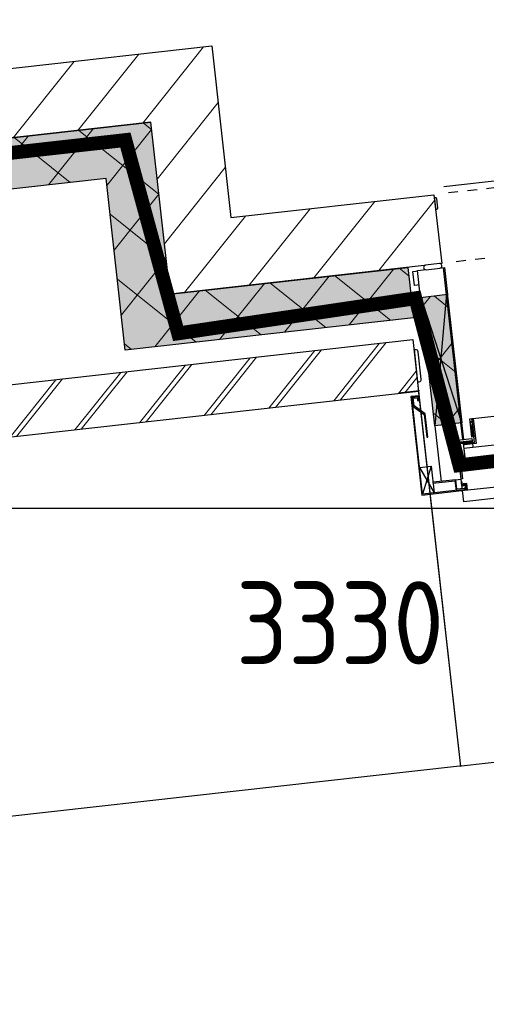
# Model space of a CAD drawing. Header units: millimetres. Extents: x -38032 to 104346, y -31182 to 78566.
# Tile 135 of 213: x 74498 to 75511, y 6484 to 8620. Entities that reach past the tile are written whole.
import ezdxf

# ---------------------------------------------------------------- set-up
doc = ezdxf.new("R2010")
doc.units = ezdxf.units.MM
doc.header["$LTSCALE"] = 100
doc.set_wipeout_variables(frame=1)
doc.header["$PDMODE"] = 1
doc.linetypes.add('HIDDEN', pattern=[9.525, 6.35, -3.175])
doc.linetypes.add('STYLE_01', pattern=[0.41664, 0.20828, -0.20836])
for name, color, linetype in [('AL$1A---_ALGEMEEN', 8, 'Continuous'), ('AL------_MAATVOERING', 2, 'Continuous'), ('AM$1A---_ARCERING', 8, 'Continuous'), ('BOUWKUNDIG', 8, 'Continuous'), ('brandscheiding', 5, 'HIDDEN')]:
    doc.layers.add(name, color=color, linetype=linetype)
doc.styles.add('Arial', font='ARIAL.TTF')
doc.styles.get("Standard").update_dxf_attribs({"font": 'iso.shx'})
doc.dimstyles.new('STABICAD', dxfattribs={"dimscale": 100, "dimtxt": 1.8, "dimasz": 2, "dimexe": 0, "dimexo": 2.5, "dimgap": 1.5, "dimtad": 0, "dimdec": 0, "dimrnd": 10, "dimzin": 0, "dimdsep": 46, "dimtxsty": 'Standard', "dimblk1": 'OBLIQUE', "dimblk2": 'OBLIQUE', "dimsah": 1, "dimcen": -3, "dimadec": 0, "dimazin": 0, "dimtfac": 1, "dimtdec": 0, "dimtofl": 0, "dimtmove": 2, "dimatfit": 3, "dimfxl": 0, "dimtvp": 1.055556, "dimtolj": 1, "dimtzin": 0, "dimarcsym": 0})
doc.dimstyles.new('VyA', dxfattribs={"dimtxt": 2.272868, "dimasz": 2.120801, "dimexe": 1.5, "dimexo": 1.59, "dimgap": 0.5, "dimtad": 1, "dimdec": 0, "dimzin": 11, "dimtxsty": 'Arial', "dimblk": 'VW_SLASH', "dimcen": 0, "dimdle": 1, "dimazin": 0, "dimtfac": 0.8, "dimtdec": 0, "dimtix": 1, "dimtmove": 0, "dimatfit": 0, "dimldrblk": 'VW_FILLEDARROW', "dimfxl": 0, "dimfrac": 2, "dimtolj": 1, "dimtzin": 11, "dimarcsym": 0})
pattern_1 = [(135, (0, 0), (70.7107, 70.7107), []), (45, (299.34, -299.34), (70.7107, -70.7107), [])]

# ---------------------------------------------------------------- blocks, each defined once
blk = doc.blocks.new('_Oblique')
at = {"color": 0, "linetype": 'ByBlock', "lineweight": -2}
blk.add_line((-0.5, -0.5), (0.5, 0.5), dxfattribs=at)
blk = doc.blocks.new('*D60')
at = {"layer": 'AL------_MAATVOERING', "color": 0, "lineweight": -2}
for p, q in [((73530, 9232.2), (73530, 7560.4)), ((76857.6, 8503.4), (76857.6, 7560.4)), ((73530, 7560.4), (76857.6, 7560.4))]:
    blk.add_line(p, q, dxfattribs=at)
at = {"layer": 'Defpoints', "color": 0}
for p in [(73530, 9482.2), (76857.6, 8753.4), (76857.6, 7560.4)]:
    blk.add_point(p, dxfattribs=at)
at = {"layer": 'AL------_MAATVOERING', "color": 0, "lineweight": -2, "xscale": 200, "yscale": 200, "zscale": 200, "rotation": 180}
blk.add_blockref('_Oblique', (73530, 7560.4), dxfattribs=at)
at = {"layer": 'AL------_MAATVOERING', "color": 0, "lineweight": -2, "xscale": 200, "yscale": 200, "zscale": 200}
blk.add_blockref('_Oblique', (76857.6, 7560.4), dxfattribs=at)
at = {"layer": 'AL------_MAATVOERING', "color": 0, "insert": (75193.8, 7311.4), "char_height": 180, "attachment_point": 5}
blk.add_mtext('\\A1;3330', dxfattribs=at)
blk = doc.blocks.new('VW_SLASH')
at = {"layer": 'AL$1A---_ALGEMEEN', "color": 0, "linetype": 'ByBlock', "lineweight": -2}
blk.add_line((0, 0), (-1, 0), dxfattribs=at)
at = {"layer": 'AL$1A---_ALGEMEEN', "color": 0, "linetype": 'ByBlock', "lineweight": 5}
blk.add_line((0.5, 0.5), (-0.5, -0.5), dxfattribs=at)
blk = doc.blocks.new('*D1180')
at = {"layer": 'AL$1A---_ALGEMEEN', "color": 0, "lineweight": -2}
for p, q in [((-12898.5, -534.1), (-12898.5, -1464.8)), ((-9742, -776.6), (-9742, -1464.8)), ((-12896.4, -1463.3), (-9744.1, -1463.3))]:
    blk.add_line(p, q, dxfattribs=at)
at = {"layer": 'AL$1A---_ALGEMEEN', "color": 0, "lineweight": -2, "xscale": 2.12080078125, "yscale": 2.12080078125, "zscale": 2.12080078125, "rotation": 180}
blk.add_blockref('VW_SLASH', (-12898.5, -1463.3), dxfattribs=at)
at = {"layer": 'AL$1A---_ALGEMEEN', "color": 0, "lineweight": -2, "xscale": 2.12080078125, "yscale": 2.12080078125, "zscale": 2.12080078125}
blk.add_blockref('VW_SLASH', (-9742, -1463.3), dxfattribs=at)
blk = doc.blocks.new('VW_FILLEDARROW')
at = {"layer": 'AL$1A---_ALGEMEEN', "color": 0, "lineweight": -2}
blk.add_solid([(0, 0), (0.5, 0.5), (0.5, -0.5)], dxfattribs=at)
blk = doc.blocks.new('*D1195')
at = {"layer": 'AL$1A---_ALGEMEEN', "color": 0, "lineweight": -2}
for p, q in [((-13892, -459.6), (-13892, -1464.8)), ((-12898.5, -538), (-12898.5, -1464.8)), ((-12900.6, -1463.3), (-13889.9, -1463.3))]:
    blk.add_line(p, q, dxfattribs=at)
at = {"layer": 'AL$1A---_ALGEMEEN', "color": 0, "lineweight": -2, "xscale": 2.12080078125, "yscale": 2.12080078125, "zscale": 2.12080078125, "rotation": 180}
blk.add_blockref('VW_SLASH', (-13892, -1463.3), dxfattribs=at)
at = {"layer": 'AL$1A---_ALGEMEEN', "color": 0, "lineweight": -2, "xscale": 2.12080078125, "yscale": 2.12080078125, "zscale": 2.12080078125}
blk.add_blockref('VW_SLASH', (-12898.5, -1463.3), dxfattribs=at)
blk = doc.blocks.new('Group-57')
at = {"layer": 'AL$1A---_ALGEMEEN', "color": 0}
for p, q in [((-3069, -75.9), (-3128, 214.1)), ((-3069, 214.1), (-3128, -75.9))]:
    blk.add_line(p, q, dxfattribs=at)
blk.add_lwpolyline([(-3128, 214.1), (-3069, 214.1), (-3069, -75.9), (-3128, -75.9)], close=True, dxfattribs=at)
blk = doc.blocks.new('Group-58')
at = {"layer": 'AL$1A---_ALGEMEEN', "color": 0}
for p, q in [((-3171, -161.9), (-3146, -219.9)), ((-3146, -161.9), (-3171, -219.9))]:
    blk.add_line(p, q, dxfattribs=at)
blk.add_lwpolyline([(-3171, -161.9), (-3146, -161.9), (-3146, -219.9), (-3171, -219.9)], close=True, dxfattribs=at)
blk = doc.blocks.new('Group-59')
at = {"layer": 'AL$1A---_ALGEMEEN', "color": 0}
for p, q in [((-3046.4, -108.9), (-3051, -75.9)), ((-3046.4, -75.9), (-3051, -108.9))]:
    blk.add_line(p, q, dxfattribs=at)
blk.add_lwpolyline([(-3051, -75.9), (-3046.4, -75.9), (-3046.4, -108.9), (-3051, -108.9)], close=True, dxfattribs=at)
blk = doc.blocks.new('31x_alu-mk 138-p')
at = {"layer": 'AM$1A---_ARCERING', "linetype": 'Continuous', "lineweight": 0}
blk.add_hatch(color=256, dxfattribs=at).paths.add_polyline_path([(-3128, 214.1), (-3069, 214.1), (-3069, -75.9), (-3128, -75.9)])
at = {"layer": 'AM$1A---_ARCERING', "linetype": 'Continuous', "lineweight": 5}
h = blk.add_hatch(dxfattribs=at)
h.set_pattern_fill('ISOLATIE', color=256, style=0, pattern_type=2)
h.set_pattern_definition(pattern_1)
h.paths.add_polyline_path([(-3128, 214.1), (-3069, 214.1), (-3069, -75.9), (-3128, -75.9)])
at = {"layer": 'AL$1A---_ALGEMEEN', "color": 0}
for p, q in [((-3051, 438.1), (-87, 438.1)), ((-3051, -68.9), (-2899, -68.9)), ((-3072.2, -221.9), (-85, -221.9))]:
    blk.add_line(p, q, dxfattribs=at)
at = {"layer": 'AL$1A---_ALGEMEEN', "color": 0, "linetype": 'STYLE_01'}
for p, q in [((-105, 423.1), (-3051, 423.1)), ((-105, 273.1), (-3051, 273.1))]:
    blk.add_line(p, q, dxfattribs=at)
at = {"layer": 'AL$1A---_ALGEMEEN', "color": 0}
blk.add_lwpolyline([(-3128, 214.1), (-3069, 214.1), (-3069, -75.9), (-3128, -75.9)], close=True, dxfattribs=at)
blk.add_lwpolyline([(-72, -196.9), (-72, -246.9), (-257, -246.9), (-3084, -246.9), (-3084, -196.9)], dxfattribs=at)
for name in ['Group-57', 'Group-58']:
    blk.add_blockref(name, (0, 0), dxfattribs=at)
at = {"color": 0}
for points in [[(-3069, 403.6), (-3069, 413.6), (-3069, 413.6), (-3069, 413.7), (-3069, 413.8), (-3069, 413.8), (-3069, 413.9), (-3069, 414), (-3069, 414), (-3069, 414.1), (-3069.1, 414.1), (-3069.1, 414.2), (-3069.1, 414.3), (-3069.1, 414.3), (-3069.1, 414.4), (-3069.1, 414.4), (-3069.2, 414.5), (-3069.2, 414.5), (-3069.2, 414.6), (-3069.2, 414.7), (-3069.3, 414.7), (-3069.3, 414.8), (-3069.3, 414.8), (-3069.4, 414.9), (-3069.4, 414.9), (-3069.4, 415), (-3069.5, 415), (-3069.5, 415.1), (-3069.5, 415.1), (-3069.6, 415.2), (-3069.6, 415.2), (-3069.6, 415.3), (-3069.7, 415.3), (-3069.7, 415.4), (-3069.8, 415.4), (-3069.8, 415.4), (-3069.9, 415.5), (-3069.9, 415.5), (-3070, 415.6), (-3070, 415.6), (-3070.1, 415.6), (-3070.1, 415.7), (-3070.2, 415.7), (-3070.2, 415.7), (-3070.3, 415.8), (-3070.3, 415.8), (-3070.4, 415.8), (-3070.4, 415.8), (-3070.5, 415.9), (-3070.5, 415.9), (-3070.6, 415.9), (-3070.7, 415.9), (-3070.7, 416), (-3070.8, 416), (-3070.8, 416), (-3070.9, 416), (-3071, 416), (-3071, 416), (-3071.1, 416.1), (-3071.1, 416.1), (-3071.2, 416.1), (-3071.3, 416.1), (-3071.3, 416.1), (-3071.4, 416.1), (-3071.4, 416.1), (-3071.5, 416.1), (-3071.6, 416.1), (-3071.6, 416.1), (-3071.7, 416.1), (-3071.7, 416.1), (-3071.8, 416.1), (-3071.9, 416.1), (-3071.9, 416.1), (-3072, 416), (-3072, 416), (-3072.1, 416), (-3072.2, 416), (-3072.2, 416), (-3072.3, 416), (-3072.3, 415.9), (-3072.4, 415.9), (-3072.5, 415.9), (-3072.5, 415.9), (-3072.6, 415.8), (-3072.6, 415.8), (-3072.7, 415.8), (-3072.7, 415.8), (-3072.8, 415.7), (-3072.8, 415.7), (-3072.9, 415.7), (-3072.9, 415.6), (-3073, 415.6), (-3073, 415.6), (-3073.1, 415.5), (-3073.1, 415.5), (-3073.2, 415.4), (-3073.2, 415.4), (-3073.3, 415.4), (-3073.3, 415.3), (-3073.4, 415.3), (-3073.4, 415.2), (-3073.4, 415.2), (-3073.5, 415.1), (-3073.5, 415.1), (-3073.5, 415), (-3073.6, 415), (-3073.6, 414.9), (-3073.6, 414.9), (-3073.7, 414.8), (-3073.7, 414.8), (-3073.7, 414.7), (-3073.8, 414.7), (-3073.8, 414.6), (-3073.8, 414.5), (-3073.8, 414.5), (-3073.9, 414.4), (-3073.9, 414.4), (-3073.9, 414.3), (-3073.9, 414.3), (-3073.9, 414.2), (-3073.9, 414.1), (-3074, 414.1), (-3074, 414), (-3074, 414), (-3074, 413.9), (-3074, 413.8), (-3074, 413.8), (-3074, 413.7), (-3074, 413.6), (-3074, 413.6), (-3074, 403.6), (-3074, 393.6), (-3074, 393.5), (-3074, 393.5), (-3074, 393.4), (-3074, 393.3), (-3074, 393.3), (-3074, 393.2), (-3074, 393.2), (-3074, 393.1), (-3073.9, 393), (-3073.9, 393), (-3073.9, 392.9), (-3073.9, 392.9), (-3073.9, 392.8), (-3073.9, 392.7), (-3073.8, 392.7), (-3073.8, 392.6), (-3073.8, 392.6), (-3073.8, 392.5), (-3073.7, 392.5), (-3073.7, 392.4), (-3073.7, 392.4), (-3073.6, 392.3), (-3073.6, 392.2), (-3073.6, 392.2), (-3073.5, 392.1), (-3073.5, 392.1), (-3073.5, 392), (-3073.4, 392), (-3073.4, 392), (-3073.4, 391.9), (-3073.3, 391.9), (-3073.3, 391.8), (-3073.2, 391.8), (-3073.2, 391.7), (-3073.1, 391.7), (-3073.1, 391.7), (-3073, 391.6), (-3073, 391.6), (-3072.9, 391.5), (-3072.9, 391.5), (-3072.8, 391.5), (-3072.8, 391.4), (-3072.7, 391.4), (-3072.7, 391.4), (-3072.6, 391.4), (-3072.6, 391.3), (-3072.5, 391.3), (-3072.5, 391.3), (-3072.4, 391.3), (-3072.3, 391.2), (-3072.3, 391.2), (-3072.2, 391.2), (-3072.2, 391.2), (-3072.1, 391.2), (-3072, 391.1), (-3072, 391.1), (-3071.9, 391.1), (-3071.9, 391.1), (-3071.8, 391.1), (-3071.7, 391.1), (-3071.7, 391.1), (-3071.6, 391.1), (-3071.6, 391.1), (-3071.5, 391.1), (-3071.4, 391.1), (-3071.4, 391.1), (-3071.3, 391.1), (-3071.3, 391.1), (-3071.2, 391.1), (-3071.1, 391.1), (-3071.1, 391.1), (-3071, 391.1), (-3071, 391.1), (-3070.9, 391.2), (-3070.8, 391.2), (-3070.8, 391.2), (-3070.7, 391.2), (-3070.7, 391.2), (-3070.6, 391.3), (-3070.5, 391.3), (-3070.5, 391.3), (-3070.4, 391.3), (-3070.4, 391.4), (-3070.3, 391.4), (-3070.3, 391.4), (-3070.2, 391.4), (-3070.2, 391.5), (-3070.1, 391.5), (-3070.1, 391.5), (-3070, 391.6), (-3070, 391.6), (-3069.9, 391.7), (-3069.9, 391.7), (-3069.8, 391.7), (-3069.8, 391.8), (-3069.7, 391.8), (-3069.7, 391.9), (-3069.6, 391.9), (-3069.6, 392), (-3069.6, 392), (-3069.5, 392), (-3069.5, 392.1), (-3069.5, 392.1), (-3069.4, 392.2), (-3069.4, 392.2), (-3069.4, 392.3), (-3069.3, 392.4), (-3069.3, 392.4), (-3069.3, 392.5), (-3069.2, 392.5), (-3069.2, 392.6), (-3069.2, 392.6), (-3069.2, 392.7), (-3069.1, 392.7), (-3069.1, 392.8), (-3069.1, 392.9), (-3069.1, 392.9), (-3069.1, 393), (-3069.1, 393), (-3069, 393.1), (-3069, 393.2), (-3069, 393.2), (-3069, 393.3), (-3069, 393.3), (-3069, 393.4), (-3069, 393.5), (-3069, 393.5), (-3069, 393.6)], [(-3138, 262.1), (-3098, 262.1), (-3098, 232.1), (-3138, 232.1)], [(-3146, 58.1), (-3146, 88.1), (-3146, 88.2), (-3146, 88.3), (-3146, 88.5), (-3146, 88.6), (-3146, 88.7), (-3146.1, 88.8), (-3146.1, 88.9), (-3146.1, 89.1), (-3146.1, 89.2), (-3146.1, 89.3), (-3146.2, 89.4), (-3146.2, 89.5), (-3146.3, 89.7), (-3146.3, 89.8), (-3146.3, 89.9), (-3146.4, 90), (-3146.4, 90.1), (-3146.5, 90.2), (-3146.5, 90.3), (-3146.6, 90.4), (-3146.6, 90.6), (-3146.7, 90.7), (-3146.8, 90.8), (-3146.8, 90.9), (-3146.9, 91), (-3147, 91.1), (-3147.1, 91.2), (-3147.1, 91.3), (-3147.2, 91.4), (-3147.3, 91.4), (-3147.4, 91.5), (-3147.5, 91.6), (-3147.6, 91.7), (-3147.6, 91.8), (-3147.7, 91.9), (-3147.8, 92), (-3147.9, 92), (-3148, 92.1), (-3148.1, 92.2), (-3148.2, 92.2), (-3148.3, 92.3), (-3148.4, 92.4), (-3148.5, 92.4), (-3148.6, 92.5), (-3148.8, 92.6), (-3148.9, 92.6), (-3149, 92.7), (-3149.1, 92.7), (-3149.2, 92.8), (-3149.3, 92.8), (-3149.4, 92.8), (-3149.5, 92.9), (-3149.7, 92.9), (-3149.8, 92.9), (-3149.9, 93), (-3150, 93), (-3150.1, 93), (-3150.3, 93), (-3150.4, 93), (-3150.5, 93.1), (-3150.6, 93.1), (-3150.8, 93.1), (-3150.9, 93.1), (-3151, 93.1), (-3151.1, 93.1), (-3151.2, 93.1), (-3151.4, 93.1), (-3151.5, 93.1), (-3151.6, 93), (-3151.7, 93), (-3151.9, 93), (-3152, 93), (-3152.1, 93), (-3152.2, 92.9), (-3152.3, 92.9), (-3152.5, 92.9), (-3152.6, 92.8), (-3152.7, 92.8), (-3152.8, 92.8), (-3152.9, 92.7), (-3153, 92.7), (-3153.1, 92.6), (-3153.2, 92.6), (-3153.4, 92.5), (-3153.5, 92.4), (-3153.6, 92.4), (-3153.7, 92.3), (-3153.8, 92.2), (-3153.9, 92.2), (-3154, 92.1), (-3154.1, 92), (-3154.2, 92), (-3154.3, 91.9), (-3154.4, 91.8), (-3154.4, 91.7), (-3154.5, 91.6), (-3154.6, 91.5), (-3154.7, 91.4), (-3154.8, 91.4), (-3154.9, 91.3), (-3154.9, 91.2), (-3155, 91.1), (-3155.1, 91), (-3155.2, 90.9), (-3155.2, 90.8), (-3155.3, 90.7), (-3155.4, 90.6), (-3155.4, 90.4), (-3155.5, 90.3), (-3155.5, 90.2), (-3155.6, 90.1), (-3155.6, 90), (-3155.7, 89.9), (-3155.7, 89.8), (-3155.7, 89.7), (-3155.8, 89.5), (-3155.8, 89.4), (-3155.9, 89.3), (-3155.9, 89.2), (-3155.9, 89.1), (-3155.9, 88.9), (-3155.9, 88.8), (-3156, 88.7), (-3156, 88.6), (-3156, 88.5), (-3156, 88.3), (-3156, 88.2), (-3156, 88.1), (-3156, 58.1), (-3156, 28.1), (-3156, 28), (-3156, 27.8), (-3156, 27.7), (-3156, 27.6), (-3156, 27.5), (-3155.9, 27.4), (-3155.9, 27.2), (-3155.9, 27.1), (-3155.9, 27), (-3155.9, 26.9), (-3155.8, 26.8), (-3155.8, 26.6), (-3155.7, 26.5), (-3155.7, 26.4), (-3155.7, 26.3), (-3155.6, 26.2), (-3155.6, 26.1), (-3155.5, 25.9), (-3155.5, 25.8), (-3155.4, 25.7), (-3155.4, 25.6), (-3155.3, 25.5), (-3155.2, 25.4), (-3155.2, 25.3), (-3155.1, 25.2), (-3155, 25.1), (-3154.9, 25), (-3154.9, 24.9), (-3154.8, 24.8), (-3154.7, 24.7), (-3154.6, 24.6), (-3154.5, 24.6), (-3154.4, 24.5), (-3154.4, 24.4), (-3154.3, 24.3), (-3154.2, 24.2), (-3154.1, 24.1), (-3154, 24.1), (-3153.9, 24), (-3153.8, 23.9), (-3153.7, 23.9), (-3153.6, 23.8), (-3153.5, 23.7), (-3153.4, 23.7), (-3153.2, 23.6), (-3153.1, 23.6), (-3153, 23.5), (-3152.9, 23.5), (-3152.8, 23.4), (-3152.7, 23.4), (-3152.6, 23.3), (-3152.5, 23.3), (-3152.3, 23.3), (-3152.2, 23.2), (-3152.1, 23.2), (-3152, 23.2), (-3151.9, 23.2), (-3151.7, 23.1), (-3151.6, 23.1), (-3151.5, 23.1), (-3151.4, 23.1), (-3151.2, 23.1), (-3151.1, 23.1), (-3151, 23.1), (-3150.9, 23.1), (-3150.8, 23.1), (-3150.6, 23.1), (-3150.5, 23.1), (-3150.4, 23.1), (-3150.3, 23.1), (-3150.1, 23.2), (-3150, 23.2), (-3149.9, 23.2), (-3149.8, 23.2), (-3149.7, 23.3), (-3149.5, 23.3), (-3149.4, 23.3), (-3149.3, 23.4), (-3149.2, 23.4), (-3149.1, 23.5), (-3149, 23.5), (-3148.9, 23.6), (-3148.8, 23.6), (-3148.6, 23.7), (-3148.5, 23.7), (-3148.4, 23.8), (-3148.3, 23.9), (-3148.2, 23.9), (-3148.1, 24), (-3148, 24.1), (-3147.9, 24.1), (-3147.8, 24.2), (-3147.7, 24.3), (-3147.6, 24.4), (-3147.6, 24.5), (-3147.5, 24.6), (-3147.4, 24.6), (-3147.3, 24.7), (-3147.2, 24.8), (-3147.1, 24.9), (-3147.1, 25), (-3147, 25.1), (-3146.9, 25.2), (-3146.8, 25.3), (-3146.8, 25.4), (-3146.7, 25.5), (-3146.6, 25.6), (-3146.6, 25.7), (-3146.5, 25.8), (-3146.5, 25.9), (-3146.4, 26.1), (-3146.4, 26.2), (-3146.3, 26.3), (-3146.3, 26.4), (-3146.3, 26.5), (-3146.2, 26.6), (-3146.2, 26.8), (-3146.1, 26.9), (-3146.1, 27), (-3146.1, 27.1), (-3146.1, 27.2), (-3146.1, 27.4), (-3146, 27.5), (-3146, 27.6), (-3146, 27.7), (-3146, 27.8), (-3146, 28), (-3146, 28.1)], [(-3071, -119.9), (-3051, -119.9), (-3051, -131.9), (-3071, -131.9)]]:
    blk.add_wipeout(points, dxfattribs=at).dxf.layer = 'AL$1A---_ALGEMEEN'
at = {"layer": 'AL$1A---_ALGEMEEN', "color": 0, "flags": 128}
for points in [[(-3069, 413.6, 0.414214), (-3071.5, 416.1, 0.414214), (-3074, 413.6), (-3074, 393.6, 0.414214), (-3071.5, 391.1, 0.414214), (-3069, 393.6)], [(-3146, 88.1, 0.414214), (-3151, 93.1, 0.414214), (-3156, 88.1), (-3156, 28.1, 0.414214), (-3151, 23.1, 0.414214), (-3146, 28.1)]]:
    blk.add_lwpolyline(points, format="xyb", close=True, dxfattribs=at)
at = {"layer": 'AL$1A---_ALGEMEEN', "color": 0}
for points in [[(-3138, 262.1), (-3098, 262.1), (-3098, 232.1), (-3138, 232.1)], [(-3071, -119.9), (-3051, -119.9), (-3051, -131.9), (-3071, -131.9)]]:
    blk.add_lwpolyline(points, close=True, dxfattribs=at)
at = {"color": 0}
for points in [[(-3128, 263.1), (-3069, 263.1), (-3069, 204.1), (-3128, 204.1)], [(-3081, -119.9), (-3071, -119.9), (-3071, -152.4), (-3081, -152.4)]]:
    blk.add_wipeout(points, dxfattribs=at).dxf.layer = 'AL$1A---_ALGEMEEN'
at = {"layer": 'AL$1A---_ALGEMEEN', "color": 0}
for points in [[(-3128, 263.1), (-3069, 263.1), (-3069, 204.1), (-3128, 204.1)], [(-3081, -119.9), (-3071, -119.9), (-3071, -152.4), (-3081, -152.4)]]:
    blk.add_lwpolyline(points, close=True, dxfattribs=at)
at = {"color": 0}
for points in [[(-3074, 268.1), (-3074, 268.2), (-3074, 268.3), (-3074, 268.5), (-3074, 268.6), (-3074, 268.7), (-3074.1, 268.8), (-3074.1, 268.9), (-3074.1, 269.1), (-3074.1, 269.2), (-3074.1, 269.3), (-3074.2, 269.4), (-3074.2, 269.5), (-3074.3, 269.7), (-3074.3, 269.8), (-3074.3, 269.9), (-3074.4, 270), (-3074.4, 270.1), (-3074.5, 270.2), (-3074.5, 270.3), (-3074.6, 270.4), (-3074.6, 270.6), (-3074.7, 270.7), (-3074.8, 270.8), (-3074.8, 270.9), (-3074.9, 271), (-3075, 271.1), (-3075.1, 271.2), (-3075.1, 271.3), (-3075.2, 271.4), (-3075.3, 271.4), (-3075.4, 271.5), (-3075.5, 271.6), (-3075.6, 271.7), (-3075.6, 271.8), (-3075.7, 271.9), (-3075.8, 272), (-3075.9, 272), (-3076, 272.1), (-3076.1, 272.2), (-3076.2, 272.2), (-3076.3, 272.3), (-3076.4, 272.4), (-3076.5, 272.4), (-3076.6, 272.5), (-3076.8, 272.6), (-3076.9, 272.6), (-3077, 272.7), (-3077.1, 272.7), (-3077.2, 272.8), (-3077.3, 272.8), (-3077.4, 272.8), (-3077.5, 272.9), (-3077.7, 272.9), (-3077.8, 272.9), (-3077.9, 273), (-3078, 273), (-3078.1, 273), (-3078.3, 273), (-3078.4, 273), (-3078.5, 273.1), (-3078.6, 273.1), (-3078.8, 273.1), (-3078.9, 273.1), (-3079, 273.1), (-3094, 273.1), (-3109, 273.1), (-3109.1, 273.1), (-3109.2, 273.1), (-3109.4, 273.1), (-3109.5, 273.1), (-3109.6, 273), (-3109.7, 273), (-3109.9, 273), (-3110, 273), (-3110.1, 273), (-3110.2, 272.9), (-3110.3, 272.9), (-3110.5, 272.9), (-3110.6, 272.8), (-3110.7, 272.8), (-3110.8, 272.8), (-3110.9, 272.7), (-3111, 272.7), (-3111.1, 272.6), (-3111.2, 272.6), (-3111.4, 272.5), (-3111.5, 272.4), (-3111.6, 272.4), (-3111.7, 272.3), (-3111.8, 272.2), (-3111.9, 272.2), (-3112, 272.1), (-3112.1, 272), (-3112.2, 272), (-3112.3, 271.9), (-3112.4, 271.8), (-3112.4, 271.7), (-3112.5, 271.6), (-3112.6, 271.5), (-3112.7, 271.4), (-3112.8, 271.4), (-3112.9, 271.3), (-3112.9, 271.2), (-3113, 271.1), (-3113.1, 271), (-3113.2, 270.9), (-3113.2, 270.8), (-3113.3, 270.7), (-3113.4, 270.6), (-3113.4, 270.4), (-3113.5, 270.3), (-3113.5, 270.2), (-3113.6, 270.1), (-3113.6, 270), (-3113.7, 269.9), (-3113.7, 269.8), (-3113.7, 269.7), (-3113.8, 269.5), (-3113.8, 269.4), (-3113.9, 269.3), (-3113.9, 269.2), (-3113.9, 269.1), (-3113.9, 268.9), (-3113.9, 268.8), (-3114, 268.7), (-3114, 268.6), (-3114, 268.5), (-3114, 268.3), (-3114, 268.2), (-3114, 268.1), (-3114, 268), (-3114, 267.8), (-3114, 267.7), (-3114, 267.6), (-3114, 267.5), (-3113.9, 267.4), (-3113.9, 267.2), (-3113.9, 267.1), (-3113.9, 267), (-3113.9, 266.9), (-3113.8, 266.8), (-3113.8, 266.6), (-3113.7, 266.5), (-3113.7, 266.4), (-3113.7, 266.3), (-3113.6, 266.2), (-3113.6, 266.1), (-3113.5, 265.9), (-3113.5, 265.8), (-3113.4, 265.7), (-3113.4, 265.6), (-3113.3, 265.5), (-3113.2, 265.4), (-3113.2, 265.3), (-3113.1, 265.2), (-3113, 265.1), (-3112.9, 265), (-3112.9, 264.9), (-3112.8, 264.8), (-3112.7, 264.7), (-3112.6, 264.6), (-3112.5, 264.6), (-3112.4, 264.5), (-3112.4, 264.4), (-3112.3, 264.3), (-3112.2, 264.2), (-3112.1, 264.1), (-3112, 264.1), (-3111.9, 264), (-3111.8, 263.9), (-3111.7, 263.9), (-3111.6, 263.8), (-3111.5, 263.7), (-3111.4, 263.7), (-3111.2, 263.6), (-3111.1, 263.6), (-3111, 263.5), (-3110.9, 263.5), (-3110.8, 263.4), (-3110.7, 263.4), (-3110.6, 263.3), (-3110.5, 263.3), (-3110.3, 263.3), (-3110.2, 263.2), (-3110.1, 263.2), (-3110, 263.2), (-3109.9, 263.2), (-3109.7, 263.1), (-3109.6, 263.1), (-3109.5, 263.1), (-3109.4, 263.1), (-3109.2, 263.1), (-3109.1, 263.1), (-3109, 263.1), (-3094, 263.1), (-3079, 263.1), (-3078.9, 263.1), (-3078.8, 263.1), (-3078.6, 263.1), (-3078.5, 263.1), (-3078.4, 263.1), (-3078.3, 263.1), (-3078.1, 263.2), (-3078, 263.2), (-3077.9, 263.2), (-3077.8, 263.2), (-3077.7, 263.3), (-3077.5, 263.3), (-3077.4, 263.3), (-3077.3, 263.4), (-3077.2, 263.4), (-3077.1, 263.5), (-3077, 263.5), (-3076.9, 263.6), (-3076.8, 263.6), (-3076.6, 263.7), (-3076.5, 263.7), (-3076.4, 263.8), (-3076.3, 263.9), (-3076.2, 263.9), (-3076.1, 264), (-3076, 264.1), (-3075.9, 264.1), (-3075.8, 264.2), (-3075.7, 264.3), (-3075.6, 264.4), (-3075.6, 264.5), (-3075.5, 264.6), (-3075.4, 264.6), (-3075.3, 264.7), (-3075.2, 264.8), (-3075.1, 264.9), (-3075.1, 265), (-3075, 265.1), (-3074.9, 265.2), (-3074.8, 265.3), (-3074.8, 265.4), (-3074.7, 265.5), (-3074.6, 265.6), (-3074.6, 265.7), (-3074.5, 265.8), (-3074.5, 265.9), (-3074.4, 266.1), (-3074.4, 266.2), (-3074.3, 266.3), (-3074.3, 266.4), (-3074.3, 266.5), (-3074.2, 266.6), (-3074.2, 266.8), (-3074.1, 266.9), (-3074.1, 267), (-3074.1, 267.1), (-3074.1, 267.2), (-3074.1, 267.4), (-3074, 267.5), (-3074, 267.6), (-3074, 267.7), (-3074, 267.8), (-3074, 268)], [(-3084, -111.9), (-3069, -111.9), (-3069, -116.9), (-3084, -116.9)], [(-3081, -161.9), (-3081, -151.9), (-3071, -151.9), (-3071, -156.9)]]:
    blk.add_wipeout(points, dxfattribs=at).dxf.layer = 'AL$1A---_ALGEMEEN'
at = {"layer": 'AM$1A---_ARCERING', "linetype": 'Continuous', "lineweight": 0}
for points in [[(-3073, -207.9), (-3081, -207.9), (-3081, -209.9), (-3075, -209.9), (-3075, -219.9), (-3171, -219.9), (-3171, -8.9), (-3158, -8.9), (-3158, -16.9), (-3156, -16.9), (-3156, -6.9), (-3171, -6.9), (-3173, -6.9), (-3173, -221.9), (-3073, -221.9)], [(-3051, -119.9), (-3081, -119.9), (-3081, -196.9), (-3084, -196.9), (-3084, -116.9), (-3051, -116.9)]]:
    blk.add_hatch(color=256, dxfattribs=at).paths.add_polyline_path(points)
at = {"layer": 'AL$1A---_ALGEMEEN', "color": 0, "flags": 128}
blk.add_lwpolyline([(-3074, 268.1, 0.414214), (-3079, 273.1), (-3109, 273.1, 0.414214), (-3114, 268.1, 0.414214), (-3109, 263.1), (-3079, 263.1, 0.414214)], format="xyb", close=True, dxfattribs=at)
at = {"layer": 'AL$1A---_ALGEMEEN', "color": 0}
for points in [[(-3073, -207.9), (-3081, -207.9), (-3081, -209.9), (-3075, -209.9), (-3075, -219.9), (-3171, -219.9), (-3171, -8.9), (-3158, -8.9), (-3158, -16.9), (-3156, -16.9), (-3156, -6.9), (-3171, -6.9), (-3173, -6.9), (-3173, -221.9), (-3073, -221.9)], [(-3084, -111.9), (-3069, -111.9), (-3069, -116.9), (-3084, -116.9)], [(-3051, -119.9), (-3081, -119.9), (-3081, -196.9), (-3084, -196.9), (-3084, -116.9), (-3051, -116.9)], [(-3081, -161.9), (-3081, -151.9), (-3071, -151.9), (-3071, -156.9)]]:
    blk.add_lwpolyline(points, close=True, dxfattribs=at)
blk.add_lwpolyline([(-2899, -131.9), (-3071, -131.9), (-3071, -156.9), (-2899, -156.9)], dxfattribs=at)
at = {"color": 0}
for points in [[(-3157, -16.9), (-3157, -8.9), (-3170, -8.9), (-3170, -28.9), (-3148, -48.5), (-3148, -98.5), (-3146, -98.5), (-3146, -47.4), (-3168, -27.8), (-3168, -10.9), (-3159, -10.9), (-3159, -16.9)], [(-3084, -111.9), (-3051, -111.9), (-3051, -116.9), (-3084, -116.9)]]:
    blk.add_wipeout(points, dxfattribs=at).dxf.layer = 'AL$1A---_ALGEMEEN'
at = {"layer": 'AL$1A---_ALGEMEEN', "color": 0}
for points in [[(-3157, -16.9), (-3157, -8.9), (-3170, -8.9), (-3170, -28.9), (-3148, -48.5), (-3148, -98.5), (-3146, -98.5), (-3146, -47.4), (-3168, -27.8), (-3168, -10.9), (-3159, -10.9), (-3159, -16.9)], [(-3084, -111.9), (-3051, -111.9), (-3051, -116.9), (-3084, -116.9)]]:
    blk.add_lwpolyline(points, close=True, dxfattribs=at)
blk.add_blockref('Group-59', (0, 0), dxfattribs=at)
at = {"color": 0}
for points in [[(-3128, -196.9), (-3084, -196.9), (-3084, -111.9), (-3069, -111.9), (-3069, -75.9), (-3128, -75.9)], [(-3051, -75.9), (-3051, -68.9), (-3046.4, -68.9), (-3046.4, -75.9)]]:
    blk.add_wipeout(points, dxfattribs=at).dxf.layer = 'AL$1A---_ALGEMEEN'
at = {"layer": 'AM$1A---_ARCERING', "linetype": 'Continuous', "lineweight": 0}
blk.add_hatch(color=256, dxfattribs=at).paths.add_polyline_path([(-3068.4, -120.9), (-3046.4, -120.9), (-3046.4, -68.9), (-3043.4, -68.9), (-3043.4, -123.9), (-3068.4, -123.9)])
at = {"layer": 'AL$1A---_ALGEMEEN', "color": 0}
blk.add_line((-3072, 263.1), (-3072, -111.9), dxfattribs=at)
for points in [[(-3128, -196.9), (-3084, -196.9), (-3084, -111.9), (-3069, -111.9), (-3069, -75.9), (-3128, -75.9)], [(-3068.4, -120.9), (-3046.4, -120.9), (-3046.4, -68.9), (-3043.4, -68.9), (-3043.4, -123.9), (-3068.4, -123.9)], [(-3051, -75.9), (-3051, -68.9), (-3046.4, -68.9), (-3046.4, -75.9)]]:
    blk.add_lwpolyline(points, close=True, dxfattribs=at)
at = {"color": 0}
blk.add_wipeout([(-3077, -214.9), (-3077, -215), (-3077, -215.1), (-3077, -215.1), (-3077, -215.2), (-3077, -215.3), (-3077, -215.4), (-3077, -215.4), (-3077.1, -215.5), (-3077.1, -215.6), (-3077.1, -215.6), (-3077.1, -215.7), (-3077.1, -215.8), (-3077.2, -215.9), (-3077.2, -215.9), (-3077.2, -216), (-3077.2, -216.1), (-3077.3, -216.1), (-3077.3, -216.2), (-3077.3, -216.3), (-3077.4, -216.3), (-3077.4, -216.4), (-3077.4, -216.5), (-3077.5, -216.5), (-3077.5, -216.6), (-3077.5, -216.6), (-3077.6, -216.7), (-3077.6, -216.8), (-3077.7, -216.8), (-3077.7, -216.9), (-3077.8, -216.9), (-3077.8, -217), (-3077.9, -217), (-3077.9, -217.1), (-3078, -217.1), (-3078, -217.2), (-3078.1, -217.2), (-3078.2, -217.3), (-3078.2, -217.3), (-3078.3, -217.4), (-3078.3, -217.4), (-3078.4, -217.4), (-3078.5, -217.5), (-3078.5, -217.5), (-3078.6, -217.6), (-3078.7, -217.6), (-3078.7, -217.6), (-3078.8, -217.7), (-3078.9, -217.7), (-3078.9, -217.7), (-3079, -217.7), (-3079.1, -217.8), (-3079.1, -217.8), (-3079.2, -217.8), (-3079.3, -217.8), (-3079.3, -217.8), (-3079.4, -217.9), (-3079.5, -217.9), (-3079.6, -217.9), (-3079.6, -217.9), (-3079.7, -217.9), (-3079.8, -217.9), (-3079.9, -217.9), (-3079.9, -217.9), (-3080, -217.9), (-3096, -217.9), (-3096, -196.9), (-3146, -196.9), (-3146, -198.9), (-3098, -198.9), (-3098, -219.9), (-3096, -219.9), (-3080, -219.9), (-3079.9, -219.9), (-3079.8, -219.9), (-3079.6, -219.9), (-3079.5, -219.9), (-3079.4, -219.9), (-3079.3, -219.9), (-3079.1, -219.8), (-3079, -219.8), (-3078.9, -219.8), (-3078.8, -219.8), (-3078.7, -219.7), (-3078.5, -219.7), (-3078.4, -219.7), (-3078.3, -219.6), (-3078.2, -219.6), (-3078.1, -219.5), (-3078, -219.5), (-3077.9, -219.4), (-3077.8, -219.4), (-3077.6, -219.3), (-3077.5, -219.3), (-3077.4, -219.2), (-3077.3, -219.1), (-3077.2, -219.1), (-3077.1, -219), (-3077, -218.9), (-3076.9, -218.9), (-3076.8, -218.8), (-3076.7, -218.7), (-3076.6, -218.6), (-3076.6, -218.5), (-3076.5, -218.4), (-3076.4, -218.4), (-3076.3, -218.3), (-3076.2, -218.2), (-3076.1, -218.1), (-3076.1, -218), (-3076, -217.9), (-3075.9, -217.8), (-3075.8, -217.7), (-3075.8, -217.6), (-3075.7, -217.5), (-3075.6, -217.4), (-3075.6, -217.3), (-3075.5, -217.2), (-3075.5, -217.1), (-3075.4, -216.9), (-3075.4, -216.8), (-3075.3, -216.7), (-3075.3, -216.6), (-3075.3, -216.5), (-3075.2, -216.4), (-3075.2, -216.2), (-3075.1, -216.1), (-3075.1, -216), (-3075.1, -215.9), (-3075.1, -215.8), (-3075.1, -215.6), (-3075, -215.5), (-3075, -215.4), (-3075, -215.3), (-3075, -215.2), (-3075, -215), (-3075, -214.9), (-3075, -209.9), (-3077, -209.9), (-3083, -209.9), (-3083, -203.9), (-3085, -203.9), (-3085, -211.9), (-3083, -211.9), (-3077, -211.9)], dxfattribs=at).dxf.layer = 'AL$1A---_ALGEMEEN'
at = {"layer": 'AL$1A---_ALGEMEEN', "color": 0, "flags": 128}
blk.add_lwpolyline([(-3077, -214.9, -0.414214), (-3080, -217.9), (-3096, -217.9), (-3096, -196.9), (-3146, -196.9), (-3146, -198.9), (-3098, -198.9), (-3098, -219.9), (-3096, -219.9), (-3080, -219.9, 0.414214), (-3075, -214.9), (-3075, -209.9), (-3077, -209.9), (-3083, -209.9), (-3083, -203.9), (-3085, -203.9), (-3085, -211.9), (-3083, -211.9), (-3077, -211.9)], format="xyb", close=True, dxfattribs=at)
blk = doc.blocks.new('metselwerk zo gevel 2e verd')
at = {"layer": 'AM$1A---_ARCERING', "linetype": 'Continuous', "lineweight": 0}
blk.add_hatch(color=256, dxfattribs=at).paths.add_polyline_path([(-13411, -0.49974), (-13411, -375.49974), (-12891.5, -375.49974), (-12891.5, -485.49974), (-13521, -485.49974), (-13521, -110.49974), (-15094, -110.49974), (-15094, -0.49974)])
at = {"layer": 'AM$1A---_ARCERING', "linetype": 'Continuous', "lineweight": 5}
h = blk.add_hatch(dxfattribs=at)
h.set_pattern_fill('ISOLATIE', color=256, style=0, pattern_type=2)
h.set_pattern_definition(pattern_1)
h.paths.add_polyline_path([(-13411, -0.49974), (-13411, -375.49974), (-12891.5, -375.49974), (-12891.5, -485.49974), (-13521, -485.49974), (-13521, -110.49974), (-15094, -110.49974), (-15094, -0.49974)])
at = {"layer": 'AL$1A---_ALGEMEEN', "color": 0}
blk.add_lwpolyline([(-13411, -0.49974), (-13411, -375.49974), (-12891.5, -375.49974), (-12891.5, -485.49974), (-13521, -485.49974), (-13521, -110.49974), (-15094, -110.49974), (-15094, -0.49974)], close=True, dxfattribs=at)
for base, p1, p2, override, picture, middle in [((-13892, -1463.28595), (-12898.5, -536.44536), (-13892, -457.99974), {"dimtxt": 2.272868, "dimgap": 25, "dimdec": 1, "dimlfac": 50, "dimpost": '8K-V=<>', "dimtxsty": 'Arial', "dimtmove": 2}, '*D1195', (-13395.25, -1437.12548)), ((-9742, -1463.28595), (-12898.5, -532.49974), (-9742, -775.00786), {"dimtxt": 2.272868, "dimgap": 25, "dimlfac": 50, "dimpost": '25K+V=<>', "dimtxsty": 'Arial', "dimtmove": 2}, '*D1180', (-11320.25, -1437.12548))]:
    dim = blk.add_linear_dim(base=base, p1=p1, p2=p2, dimstyle='VyA', override=override, dxfattribs=at)
    dim.commit()
    dim.dimension.update_dxf_attribs({"geometry": picture, "text_midpoint": middle})
at = {"color": 0}
blk.add_wipeout([(-13261, -225.49974), (-12817.5, -225.49974), (-12817.5, -375.49974), (-13411, -375.49974), (-13411, -0.49974), (-14919, -0.49974), (-14919, 149.50026), (-13261, 149.50026)], dxfattribs=at).dxf.layer = 'AL$1A---_ALGEMEEN'
at = {"layer": 'AM$1A---_ARCERING', "linetype": 'Continuous', "lineweight": 5}
h = blk.add_hatch(dxfattribs=at)
h.set_pattern_fill('KALKZANDSTEEN', color=256, style=0, pattern_type=2)
h.set_pattern_definition([(45, (0, 0), (70.7107, -70.7107), [])])
h.paths.add_polyline_path([(-13261, -225.49974), (-12817.5, -225.49974), (-12817.5, -375.49974), (-13411, -375.49974), (-13411, -0.49974), (-14919, -0.49974), (-14919, 149.50026), (-13261, 149.50026)])
at = {"layer": 'AL$1A---_ALGEMEEN', "color": 0}
blk.add_lwpolyline([(-13261, -225.49974), (-12817.5, -225.49974), (-12817.5, -375.49974), (-13411, -375.49974), (-13411, -0.49974), (-14919, -0.49974), (-14919, 149.50026), (-13261, 149.50026)], close=True, dxfattribs=at)
at = {"layer": 'AL$1A---_ALGEMEEN', "color": 0, "rotation": 0.0005717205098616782}
blk.add_blockref('31x_alu-mk 138-p', (-9743.52465, -648.0697), dxfattribs=at)
at = {"color": 0}
blk.add_wipeout([(-13779, -157.49974), (-13779, -532.49974), (-12898.5, -532.49974), (-12898.5, -645.49974), (-13892, -645.49974), (-13892, -270.49974), (-15094, -270.49974), (-15094, -157.49974)], dxfattribs=at).dxf.layer = 'AL$1A---_ALGEMEEN'
at = {"layer": 'AM$1A---_ARCERING', "linetype": 'Continuous', "lineweight": 5}
h = blk.add_hatch(dxfattribs=at)
h.set_pattern_fill('BAKSTEEN', color=256, style=0, pattern_type=2)
h.set_pattern_definition([(45, (0, 0), (70.7107, -70.7107), []), (45, (7.07, -7.07), (70.7107, -70.7107), [])])
h.paths.add_polyline_path([(-13779, -157.49974), (-13779, -532.49974), (-12898.5, -532.49974), (-12898.5, -645.49974), (-13892, -645.49974), (-13892, -270.49974), (-15094, -270.49974), (-15094, -157.49974)])
at = {"layer": 'AL$1A---_ALGEMEEN', "color": 0, "flags": 128}
blk.add_lwpolyline([(-13779, -157.49974), (-13779, -532.49974), (-12898.5, -532.49974), (-12898.5, -645.49974), (-13892, -645.49974), (-13892, -270.49974), (-15094, -270.49974)], dxfattribs=at)
blk = doc.blocks.new('200254 W 212 3 04-12-2007')
at = {"layer": 'AL$1A---_ALGEMEEN', "rotation": 6.407550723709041}
blk.add_blockref('metselwerk zo gevel 2e verd', (51912.1, -15092), dxfattribs=at)
at = {"layer": 'AL$1A---_ALGEMEEN', "lineweight": 15}
blk.add_line((39168.6, -17171.2), (39122.8, -17176.4), dxfattribs=at)

msp = doc.modelspace()

# ---------------------------------------------------------------- block references
at = {"layer": 'BOUWKUNDIG'}
msp.add_blockref('200254 W 212 3 04-12-2007', (36198, 24986.5), dxfattribs=at)

# ---------------------------------------------------------------- next in the draw order: linework, layer by layer
at = {"layer": 'brandscheiding', "const_width": 30}
msp.add_lwpolyline([(58113.1, 6498.6), (74727.9, 8358.8), (74842.4, 7939.3), (75357.5, 8015.5), (75452.9, 7653.2), (78524.8, 8015.5), (78524.8, 8358.8), (79135.4, 8435.1), (79097.2, 8759.3), (99160.7, 11178.5), (99160.7, 46529.3), (78677.5, 46529.3)], dxfattribs=at)

# ---------------------------------------------------------------- next in the draw order: dimensions: what is measured, and where the dimension line sits
at = {"layer": 'AL------_MAATVOERING'}
dim = msp.add_linear_dim(base=(76857.6, 7560.4), p1=(73530, 9482.2), p2=(76857.6, 8753.4), dimstyle='STABICAD', dxfattribs=at)
dim.commit()
dim.dimension.update_dxf_attribs({"geometry": '*D60', "text_midpoint": (75193.8, 7311.4), "dimtype": 160})

doc.saveas('drawing.dxf')
